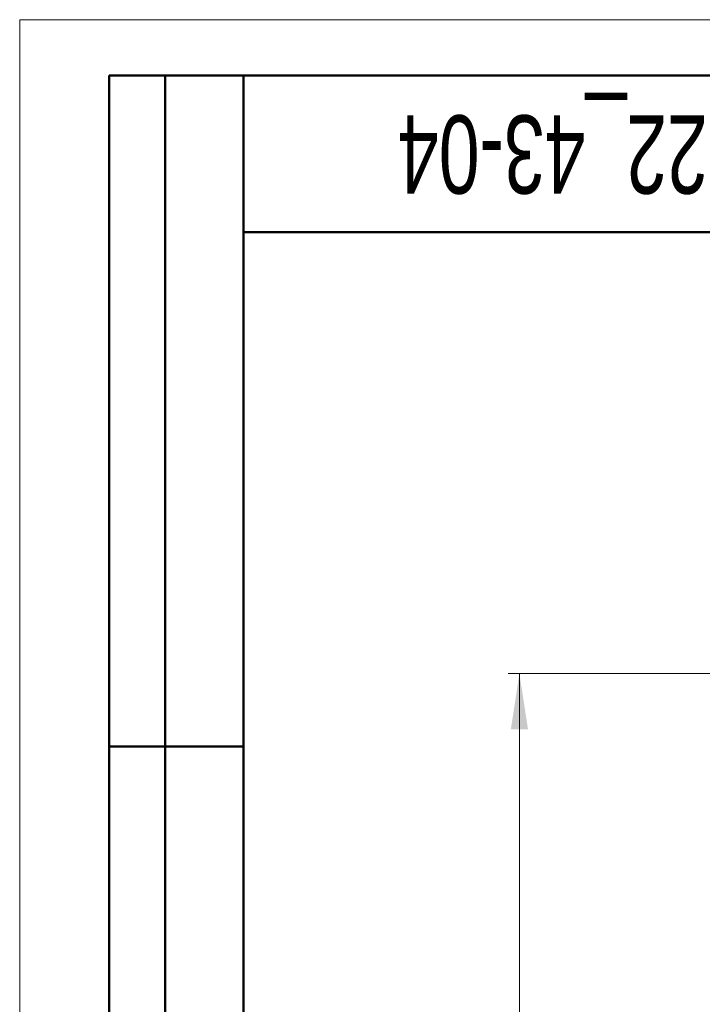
# Model space of a CAD drawing. Header units: millimetres. Extents: x 0 to 420, y 0 to 297.
# Tile 13 of 20: x 0 to 61, y 209 to 297. Entities that reach past the tile are written whole.
import ezdxf

# ---------------------------------------------------------------- set-up
doc = ezdxf.new("R2010")
doc.units = ezdxf.units.MM
doc.styles.add('SLDTEXTSTYLE0', font='TXT', dxfattribs={"width": 0.7, "bigfont": 'bigfont'})
doc.styles.add('SLDTEXTSTYLE1', font='TXT', dxfattribs={"width": 0.7})
doc.dimstyles.new('SLDDIMSTYLE0', dxfattribs={"dimtxt": 5, "dimasz": 5, "dimexe": 0, "dimexo": 0.0625, "dimgap": 1.25, "dimtad": 2, "dimdec": 1, "dimlfac": 2, "dimrnd": 1e-09, "dimzin": 12, "dimdsep": 46, "dimtxsty": 'SLDTEXTSTYLE1', "dimsah": 1, "dimcen": 0.09, "dimadec": 0, "dimazin": 3, "dimtfac": 1, "dimtdec": 3, "dimtofl": 0, "dimtmove": 0, "dimatfit": 3, "dimfxl": 1, "dimfrac": 2, "dimtolj": 1, "dimtzin": 12, "dimarcsym": 0})

# ---------------------------------------------------------------- blocks, each defined once
blk = doc.blocks.new('_D_1')
at = {"color": 7, "linetype": 'Continuous', "lineweight": 0}
for p, q in [((76.158, 238.523), (43.666, 238.523)), ((44.666, 238.523), (44.666, 84.648)), ((71.408, 84.648), (43.666, 84.648))]:
    blk.add_line(p, q, dxfattribs=at)
at = {"color": 7, "linetype": 'Continuous', "lineweight": 18}
for points in [[(44.666, 238.523), (43.897, 233.523), (45.436, 233.523)], [(44.666, 84.648), (45.436, 89.648), (43.897, 89.648)]]:
    blk.add_solid(points, dxfattribs=at)
at = {"color": 7, "linetype": 'Continuous', "lineweight": 18, "insert": (38.221, 159.985), "char_height": 5, "attachment_point": 1, "rotation": 90, "style": 'SLDTEXTSTYLE0'}
blk.add_mtext('В', dxfattribs=at)

msp = doc.modelspace()

# ---------------------------------------------------------------- linework, layer by layer
at = {"color": 7, "linetype": 'Continuous', "lineweight": 18}
for q in [(420, 297), (0, 0)]:
    msp.add_line((0, 297), q, dxfattribs=at)
at = {"color": 7, "linetype": 'Continuous', "lineweight": 50}
for p, q in [((8, 172), (8, 292)), ((20, 292), (8, 292)), ((8, 172), (8, 292)), ((13, 172), (13, 292)), ((13, 172), (13, 292)), ((20, 292), (20, 5)), ((415, 292), (20, 292)), ((20, 292), (20, 5)), ((20, 278), (90, 278)), ((8, 232), (20, 232))]:
    msp.add_line(p, q, dxfattribs=at)
at = {"color": 7, "linetype": 'Continuous', "lineweight": 25}
msp.add_line((20, 232), (8, 232), dxfattribs=at)

# ---------------------------------------------------------------- texts
at = {"color": 7, "linetype": 'Continuous', "lineweight": 0, "insert": (56.216, 281.449), "char_height": 7, "attachment_point": 2, "rotation": 180, "style": 'SLDTEXTSTYLE1'}
msp.add_mtext('SSIP-22_43-04', dxfattribs=at)

# ---------------------------------------------------------------- dimensions: what is measured, and where the dimension line sits
at = {"color": 7, "linetype": 'Continuous', "lineweight": 18}
dim = msp.add_linear_dim(base=(44.666, 84.648), p1=(76.168, 238.523), p2=(71.418, 84.648), angle=90, text='В', dimstyle='SLDDIMSTYLE0', dxfattribs=at)
dim.commit()
dim.dimension.update_dxf_attribs({"geometry": '_D_1', "text_midpoint": (44.666, 161.585), "dimtype": 160})

doc.saveas('drawing.dxf')
